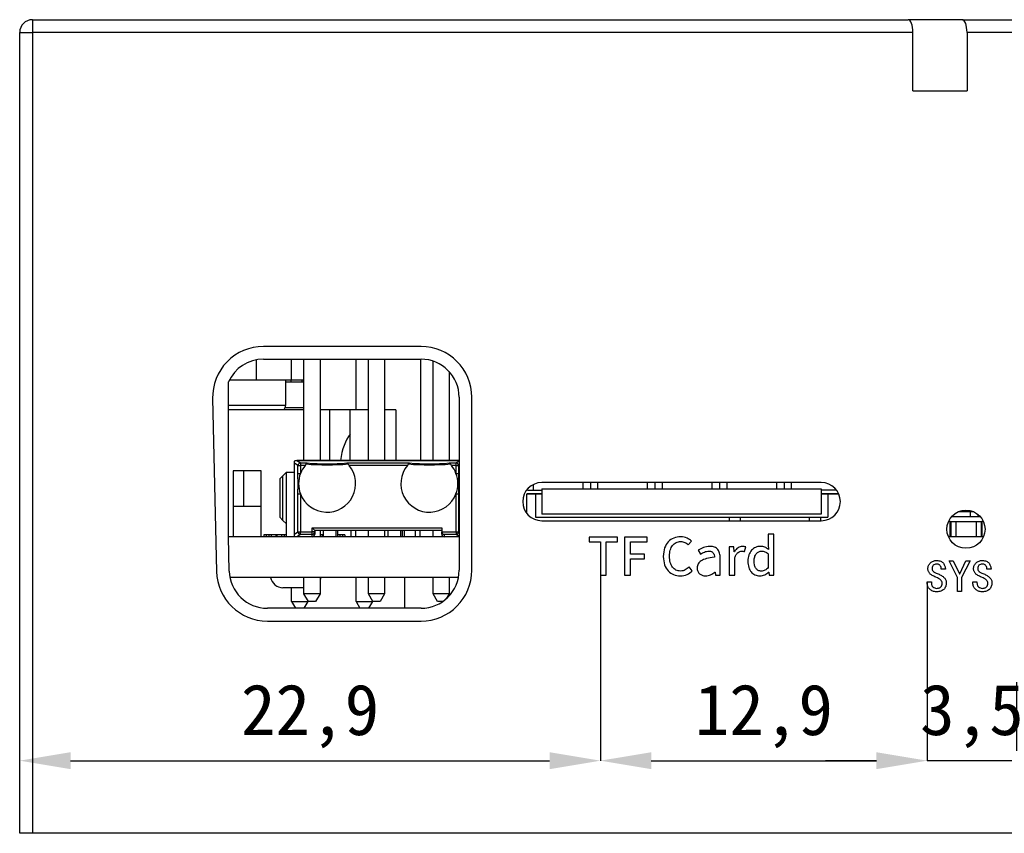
# Model space of a CAD drawing. Header units: millimetres. Extents: x 0 to 420, y 0 to 297.
# Tile 10 of 15: x 180 to 219, y 148 to 180. Entities that reach past the tile are written whole.
import ezdxf

# ---------------------------------------------------------------- set-up
doc = ezdxf.new("R2010")
doc.units = ezdxf.units.MM
doc.header["$PDSIZE"] = -1
doc.styles.add('黑体高度2mm', font='simhei.ttf', dxfattribs={"height": 2})
doc.dimstyles.new('红色高度2mm', dxfattribs={"dimtxt": 2, "dimasz": 2, "dimexe": 0, "dimexo": 0, "dimtad": 1, "dimdec": 1, "dimtxsty": '黑体高度2mm', "dimcen": 2.5, "dimclrd": 1, "dimclre": 1, "dimclrt": 1, "dimadec": 0, "dimazin": 0, "dimtfac": 1, "dimtdec": 1, "dimtmove": 0, "dimatfit": 3, "dimfxl": 1, "dimarcsym": 0})

# ---------------------------------------------------------------- blocks, each defined once
blk = doc.blocks.new('*D12')
at = {"color": 1, "lineweight": -2, "transparency": 16777216}
for p, q in [((203.045, 158.351), (203.045, 151.061)), ((180.194, 148.205), (180.194, 151.061)), ((182.194, 151.061), (201.045, 151.061))]:
    blk.add_line(p, q, dxfattribs=at)
at = {"color": 1, "transparency": 16777216}
for points in [[(182.194, 151.394), (182.194, 150.727), (180.194, 151.061)], [(201.045, 151.394), (201.045, 150.727), (203.045, 151.061)]]:
    blk.add_solid(points, dxfattribs=at)
at = {"layer": 'Defpoints', "color": 0, "transparency": 16777216}
for p in [(203.045, 158.351), (203.045, 151.061), (180.194, 148.205)]:
    blk.add_point(p, dxfattribs=at)
at = {"color": 1, "transparency": 16777216, "insert": (191.62, 152.809), "char_height": 2, "attachment_point": 5, "style": '黑体高度2mm'}
blk.add_mtext('22,9', dxfattribs=at)
blk = doc.blocks.new('*D13')
at = {"color": 1, "lineweight": -2, "transparency": 16777216}
for p, q in [((215.903, 158.099), (215.903, 151.061)), ((205.045, 151.061), (213.903, 151.061))]:
    blk.add_line(p, q, dxfattribs=at)
at = {"color": 1, "transparency": 16777216}
for points in [[(205.045, 151.394), (205.045, 150.727), (203.045, 151.061)], [(213.903, 151.394), (213.903, 150.727), (215.903, 151.061)]]:
    blk.add_solid(points, dxfattribs=at)
at = {"layer": 'Defpoints', "color": 0, "transparency": 16777216}
for p in [(215.903, 158.099), (203.045, 151.061), (215.903, 151.061)]:
    blk.add_point(p, dxfattribs=at)
at = {"color": 1, "transparency": 16777216, "insert": (209.474, 152.809), "char_height": 2, "attachment_point": 5, "style": '黑体高度2mm'}
blk.add_mtext('12,9', dxfattribs=at)
blk = doc.blocks.new('*D14')
at = {"color": 1, "lineweight": -2, "transparency": 16777216}
for p, q in [((219.421, 157.655), (219.421, 151.061)), ((213.903, 151.061), (211.903, 151.061)), ((219.421, 151.061), (215.903, 151.061)), ((221.421, 151.061), (223.421, 151.061))]:
    blk.add_line(p, q, dxfattribs=at)
at = {"color": 1, "transparency": 16777216}
for points in [[(213.903, 151.394), (213.903, 150.727), (215.903, 151.061)], [(221.421, 151.394), (221.421, 150.727), (219.421, 151.061)]]:
    blk.add_solid(points, dxfattribs=at)
at = {"layer": 'Defpoints', "color": 0, "transparency": 16777216}
for p in [(219.421, 157.655), (215.903, 151.061), (215.903, 151.061)]:
    blk.add_point(p, dxfattribs=at)
at = {"color": 1, "transparency": 16777216, "insert": (217.662, 152.809), "char_height": 2, "attachment_point": 5, "style": '黑体高度2mm'}
blk.add_mtext('3,5', dxfattribs=at)

msp = doc.modelspace()

# ---------------------------------------------------------------- linework, layer by layer
at = {"color": 7, "linetype": 'Continuous', "lineweight": 25}
for p, q in [((180.694, 180.205), (180.694, 179.705)), ((180.694, 180.205), (215.158, 180.205)), ((217.287, 180.205), (215.158, 180.205)), ((217.287, 180.205), (219.803, 180.205)), ((180.194, 148.205), (180.194, 179.705)), ((180.194, 179.705), (180.694, 179.705)), ((180.694, 179.705), (180.694, 148.205)), ((215.34, 179.705), (180.694, 179.705)), ((215.34, 177.405), (215.34, 179.705)), ((217.469, 179.705), (217.469, 177.405)), ((219.985, 179.705), (217.469, 179.705)), ((215.34, 177.405), (217.469, 177.405)), ((195.986, 167.353), (189.783, 167.353)), ((189.494, 166.825), (189.494, 166.045)), ((189.783, 166.853), (195.986, 166.853)), ((190.894, 166.045), (190.894, 166.853)), ((191.379, 162.865), (191.379, 166.853)), ((192.014, 166.853), (192.014, 162.865)), ((193.434, 164.865), (193.434, 166.853)), ((193.919, 162.865), (193.919, 166.853)), ((194.554, 166.853), (194.554, 162.865)), ((195.974, 162.865), (195.974, 166.853)), ((196.459, 162.865), (196.459, 166.776)), ((197.094, 166.363), (197.094, 162.865)), ((188.41, 159.865), (188.41, 165.956)), ((188.452, 166.045), (190.669, 166.045)), ((190.669, 165.125), (190.669, 166.045)), ((190.669, 166.045), (190.869, 166.045)), ((191.379, 165.945), (190.669, 165.945)), ((191.379, 165.943), (190.669, 165.943)), ((190.869, 166.045), (191.294, 166.045)), ((191.294, 166.045), (191.379, 166.045)), ((187.783, 165.306), (187.941, 158.506)), ((197.486, 165.353), (197.486, 158.553)), ((197.986, 158.553), (197.986, 165.353)), ((191.379, 164.865), (188.41, 164.865)), ((192.394, 164.865), (192.014, 164.865)), ((192.394, 162.865), (192.394, 164.865)), ((193.194, 164.865), (192.394, 164.865)), ((193.194, 162.865), (193.194, 164.865)), ((193.919, 164.865), (193.194, 164.865)), ((194.994, 164.865), (194.554, 164.865)), ((194.994, 164.865), (194.994, 162.865)), ((191.002, 162.765), (191.002, 162.837)), ((191.143, 162.67), (191.002, 162.765)), ((191.002, 159.964), (191.002, 162.765)), ((191.033, 162.865), (191.095, 162.865)), ((191.095, 162.865), (197.486, 162.865)), ((191.102, 162.864), (191.243, 162.77)), ((191.243, 162.77), (191.508, 162.77)), ((191.243, 162.77), (191.243, 162.67)), ((193.072, 162.77), (195.532, 162.77)), ((197.097, 162.77), (197.362, 162.77)), ((197.362, 162.67), (197.362, 162.77)), ((189.694, 162.465), (188.594, 162.465)), ((188.594, 162.465), (188.594, 159.865)), ((188.994, 162.465), (188.994, 161.065)), ((189.694, 159.865), (189.694, 162.465)), ((190.691, 162.405), (190.554, 162.267)), ((190.691, 160.373), (190.691, 162.405)), ((190.691, 162.405), (191.002, 162.405)), ((191.143, 162.67), (191.243, 162.67)), ((191.143, 162.361), (191.143, 162.67)), ((191.143, 162.361), (191.243, 162.361)), ((191.243, 162.67), (191.243, 162.361)), ((191.423, 162.67), (191.243, 162.67)), ((195.448, 162.67), (193.157, 162.67)), ((197.362, 162.67), (197.181, 162.67)), ((197.362, 162.361), (197.362, 162.67)), ((197.362, 162.67), (197.461, 162.67)), ((197.362, 162.361), (197.461, 162.361)), ((197.461, 162.67), (197.461, 162.361)), ((190.554, 162.267), (190.427, 162.14)), ((190.427, 162.14), (190.427, 160.637)), ((190.554, 160.51), (190.554, 162.267)), ((211.736, 162), (200.736, 162)), ((202.349, 162), (202.349, 161.75)), ((202.649, 162), (202.649, 161.75)), ((202.949, 161.75), (202.949, 162)), ((204.889, 162), (204.889, 161.75)), ((205.189, 162), (205.189, 161.75)), ((205.489, 161.75), (205.489, 162)), ((207.429, 162), (207.429, 161.75)), ((207.729, 162), (207.729, 161.75)), ((208.029, 161.75), (208.029, 162)), ((209.969, 162), (209.969, 161.75)), ((210.269, 162), (210.269, 161.75)), ((210.569, 161.75), (210.569, 162)), ((200.736, 161.555), (200.156, 161.555)), ((200.186, 161.705), (200.736, 161.705)), ((200.409, 161.705), (200.409, 161.925)), ((200.736, 161.75), (200.736, 160.75)), ((200.736, 161.75), (211.736, 161.75)), ((211.736, 161.75), (211.736, 160.75)), ((212.332, 161.705), (211.736, 161.705)), ((212.421, 161.555), (211.736, 161.555)), ((191.143, 161.553), (191.243, 161.553)), ((191.143, 160.059), (191.143, 161.553)), ((191.243, 161.553), (191.243, 160.059)), ((197.362, 161.553), (197.461, 161.553)), ((197.362, 160.059), (197.362, 161.553)), ((197.461, 161.553), (197.461, 160.059)), ((200.136, 161.535), (200.136, 160.8)), ((200.146, 160.787), (200.146, 161.545)), ((200.486, 161.545), (200.146, 161.545)), ((200.486, 161.545), (200.486, 160.645)), ((200.736, 161.545), (200.486, 161.545)), ((211.986, 161.545), (211.736, 161.545)), ((211.986, 161.545), (211.986, 160.645)), ((212.426, 161.545), (211.986, 161.545)), ((188.594, 161.065), (189.694, 161.065)), ((217.158, 160.865), (217.696, 160.865)), ((217.589, 160.865), (217.589, 160.665)), ((190.427, 160.637), (190.554, 160.51)), ((190.554, 160.51), (190.691, 160.373)), ((200.486, 160.645), (208.125, 160.645)), ((211.736, 160.75), (200.736, 160.75)), ((200.736, 160.5), (211.736, 160.5)), ((208.125, 160.645), (208.56, 160.645)), ((208.56, 160.645), (211.272, 160.645)), ((211.272, 160.645), (211.707, 160.645)), ((211.707, 160.645), (211.986, 160.645)), ((216.802, 160.465), (216.739, 160.465)), ((216.802, 159.865), (216.802, 160.465)), ((216.802, 160.465), (216.827, 160.465)), ((216.827, 160.465), (216.827, 159.865)), ((216.827, 160.465), (217.027, 160.465)), ((216.868, 160.665), (217.986, 160.665)), ((217.027, 160.465), (217.027, 159.865)), ((217.027, 160.465), (217.827, 160.465)), ((217.827, 160.465), (217.827, 159.865)), ((217.827, 160.465), (218.027, 160.465)), ((217.889, 160.755), (217.889, 160.665)), ((218.027, 160.465), (218.052, 160.465)), ((218.027, 160.465), (218.027, 159.865)), ((218.052, 160.465), (218.052, 159.865)), ((218.114, 160.465), (218.052, 160.465)), ((190.691, 159.865), (190.691, 160.373)), ((191.002, 159.964), (191.143, 160.059)), ((191.143, 160.059), (191.243, 160.059)), ((191.243, 159.959), (191.243, 160.059)), ((191.243, 160.059), (191.702, 160.059)), ((191.702, 160.215), (196.802, 160.215)), ((191.702, 160.059), (191.702, 160.215)), ((191.802, 160.115), (191.702, 160.215)), ((191.702, 159.959), (191.702, 160.059)), ((191.802, 160.059), (191.702, 160.059)), ((196.802, 160.115), (191.802, 160.115)), ((191.802, 160.115), (191.802, 160.059)), ((191.802, 160.059), (191.802, 159.965)), ((192.014, 160.115), (192.014, 159.865)), ((192.147, 159.865), (192.147, 160.115)), ((192.647, 159.865), (192.647, 160.115)), ((192.703, 160.115), (192.703, 159.865)), ((193.231, 159.865), (193.231, 160.115)), ((193.417, 159.865), (193.417, 160.115)), ((193.917, 159.865), (193.917, 160.115)), ((193.919, 159.865), (193.919, 160.115)), ((194.554, 160.115), (194.554, 159.865)), ((194.687, 159.865), (194.687, 160.115)), ((195.187, 159.865), (195.187, 160.115)), ((195.243, 160.115), (195.243, 159.865)), ((195.329, 159.865), (195.329, 160.115)), ((195.771, 159.865), (195.771, 160.115)), ((195.957, 159.865), (195.957, 160.115)), ((196.457, 159.865), (196.457, 160.115)), ((196.459, 159.865), (196.459, 160.115)), ((196.802, 160.215), (196.802, 160.066)), ((196.802, 159.965), (196.802, 160.066)), ((196.802, 160.059), (197.362, 160.059)), ((197.362, 160.059), (197.461, 160.059)), ((197.362, 160.059), (197.362, 159.959)), ((188.441, 158.518), (188.41, 159.865)), ((197.486, 159.865), (188.41, 159.865)), ((189.794, 159.94), (189.794, 159.865)), ((189.894, 159.94), (189.794, 159.94)), ((189.994, 159.94), (189.894, 159.94)), ((190.094, 159.94), (189.994, 159.94)), ((190.094, 159.94), (190.094, 159.865)), ((190.274, 159.94), (190.094, 159.94)), ((190.314, 159.94), (190.274, 159.94)), ((190.494, 159.94), (190.314, 159.94)), ((190.494, 159.94), (190.494, 159.865)), ((190.594, 159.94), (190.494, 159.94)), ((190.691, 159.94), (190.594, 159.94)), ((191.002, 159.892), (191.002, 159.964)), ((191.243, 159.959), (191.102, 159.865)), ((191.702, 159.959), (191.243, 159.959)), ((191.702, 159.865), (191.702, 159.959)), ((192.094, 159.94), (192.014, 159.94)), ((192.147, 159.94), (192.094, 159.94)), ((192.794, 159.94), (192.703, 159.94)), ((192.894, 159.94), (192.794, 159.94)), ((192.994, 159.94), (192.894, 159.94)), ((192.994, 159.94), (192.994, 159.865)), ((196.902, 159.959), (196.902, 159.865)), ((197.362, 159.959), (196.902, 159.959)), ((218.114, 159.865), (216.739, 159.865)), ((197.458, 158.265), (188.468, 158.265)), ((191.379, 157.629), (191.379, 158.265)), ((192.014, 158.265), (192.014, 157.629)), ((193.434, 157.324), (193.434, 158.265)), ((193.919, 157.629), (193.919, 158.265)), ((194.554, 158.265), (194.554, 157.629)), ((195.336, 158.265), (195.336, 157.053)), ((196.459, 157.629), (196.459, 158.265)), ((197.094, 158.265), (197.094, 157.629)), ((191.379, 157.865), (190.554, 157.865)), ((190.894, 157.324), (190.894, 157.865)), ((190.894, 157.324), (191.544, 157.324)), ((190.894, 157.324), (191.044, 157.065)), ((192.014, 157.629), (191.379, 157.629)), ((191.555, 157.325), (191.379, 157.629)), ((191.394, 157.065), (191.544, 157.324)), ((191.544, 157.342), (191.544, 157.324)), ((191.839, 157.325), (191.555, 157.325)), ((192.014, 157.629), (191.839, 157.325)), ((193.434, 157.324), (194.084, 157.324)), ((193.434, 157.324), (193.584, 157.065)), ((194.554, 157.629), (193.919, 157.629)), ((194.095, 157.325), (193.919, 157.629)), ((193.934, 157.065), (194.084, 157.324)), ((194.084, 157.342), (194.084, 157.324)), ((194.379, 157.325), (194.095, 157.325)), ((194.554, 157.629), (194.379, 157.325)), ((197.094, 157.629), (196.459, 157.629)), ((196.635, 157.325), (196.459, 157.629)), ((196.848, 157.325), (196.635, 157.325)), ((197.094, 157.629), (196.978, 157.427)), ((195.986, 157.053), (189.94, 157.053)), ((191.394, 157.065), (191.044, 157.065)), ((193.934, 157.065), (193.584, 157.065)), ((189.94, 156.553), (195.986, 156.553)), ((180.694, 148.205), (180.194, 148.205)), ((271.294, 148.205), (180.694, 148.205))]:
    msp.add_line(p, q, dxfattribs=at)
at = {"color": 8, "linetype": 'Continuous', "lineweight": 25}
for p, q in [((190.869, 166.045), (190.869, 165.945)), ((191.294, 166.045), (191.294, 165.945)), ((188.41, 165.045), (190.663, 165.045)), ((191.379, 164.945), (190.636, 164.945)), ((197.486, 162.864), (191.102, 162.864)), ((197.362, 162.77), (197.486, 162.854)), ((197.486, 162.687), (197.461, 162.67)), ((208.125, 160.5), (208.125, 160.645)), ((208.56, 160.5), (208.56, 160.645)), ((211.272, 160.5), (211.272, 160.645)), ((211.707, 160.645), (211.707, 160.5)), ((197.461, 160.059), (197.486, 160.042)), ((189.894, 159.94), (189.894, 159.865)), ((189.994, 159.94), (189.994, 159.865)), ((190.274, 159.94), (190.274, 159.865)), ((190.314, 159.94), (190.314, 159.865)), ((190.594, 159.94), (190.594, 159.865)), ((192.094, 159.94), (192.094, 159.865)), ((192.794, 159.94), (192.794, 159.865)), ((192.894, 159.94), (192.894, 159.865)), ((197.486, 159.876), (197.362, 159.959))]:
    msp.add_line(p, q, dxfattribs=at)
at = {"color": 7, "linetype": 'Continuous', "lineweight": 25, "flags": 128}
for points in [[(200.186, 161.705), (200.147, 161.701), (200.135, 161.698)], [(192.044, 158.265), (192.016, 158.173), (192.014, 158.168)]]:
    msp.add_lwpolyline(points, dxfattribs=at)
at = {"color": 7, "linetype": 'Continuous', "flags": 128}
for points in [[(203.045, 158.351), (203.271, 158.351), (203.271, 158.351), (203.271, 159.663), (203.271, 159.663), (203.717, 159.663), (203.717, 159.663), (203.717, 159.851), (203.717, 159.851), (202.602, 159.851), (202.602, 159.851), (202.602, 159.663), (202.602, 159.663), (203.045, 159.663), (203.045, 159.663), (203.045, 158.351)], [(203.996, 158.351), (204.222, 158.351), (204.222, 158.351), (204.222, 158.997), (204.222, 158.997), (204.781, 158.997), (204.781, 158.997), (204.781, 159.185), (204.781, 159.185), (204.222, 159.185), (204.222, 159.185), (204.222, 159.663), (204.222, 159.663), (204.879, 159.663), (204.879, 159.663), (204.879, 159.851), (204.879, 159.851), (203.996, 159.851), (203.996, 159.851), (203.996, 158.351)], [(206.19, 158.332), (206.261, 158.336), (206.328, 158.345), (206.392, 158.361), (206.453, 158.383), (206.51, 158.411), (206.563, 158.445), (206.613, 158.484), (206.66, 158.53), (206.66, 158.53), (206.533, 158.681), (206.533, 158.681), (206.498, 158.646), (206.461, 158.614), (206.423, 158.587), (206.383, 158.563), (206.341, 158.545), (206.296, 158.531), (206.248, 158.523), (206.198, 158.52), (206.198, 158.52), (206.149, 158.523), (206.102, 158.53), (206.058, 158.543), (206.017, 158.56), (205.979, 158.582), (205.943, 158.608), (205.91, 158.64), (205.88, 158.676), (205.853, 158.716), (205.829, 158.76), (205.81, 158.808), (205.793, 158.86), (205.78, 158.915), (205.771, 158.974), (205.765, 159.037), (205.763, 159.104), (205.763, 159.104), (205.765, 159.17), (205.771, 159.232), (205.781, 159.291), (205.795, 159.346), (205.812, 159.397), (205.833, 159.444), (205.857, 159.488), (205.886, 159.527), (205.917, 159.563), (205.95, 159.594), (205.987, 159.62), (206.025, 159.642), (206.066, 159.659), (206.11, 159.671), (206.156, 159.679), (206.204, 159.682), (206.204, 159.682), (206.249, 159.679), (206.291, 159.672), (206.331, 159.66), (206.369, 159.644), (206.404, 159.624), (206.438, 159.601), (206.47, 159.575), (206.5, 159.545), (206.5, 159.545), (206.629, 159.697), (206.629, 159.697), (206.592, 159.731), (206.55, 159.763), (206.503, 159.791), (206.451, 159.818), (206.394, 159.84), (206.334, 159.856), (206.269, 159.866), (206.2, 159.87), (206.2, 159.87), (206.128, 159.866), (206.06, 159.857), (205.994, 159.841), (205.932, 159.819), (205.873, 159.791), (205.818, 159.756), (205.765, 159.716), (205.716, 159.669), (205.671, 159.617), (205.632, 159.559), (205.599, 159.495), (205.571, 159.426), (205.549, 159.352), (205.533, 159.272), (205.522, 159.187), (205.518, 159.096), (205.518, 159.096), (205.522, 159.005), (205.533, 158.92), (205.548, 158.84), (205.57, 158.766), (205.597, 158.698), (205.629, 158.635), (205.667, 158.578), (205.711, 158.527), (205.76, 158.481), (205.811, 158.442), (205.866, 158.408), (205.925, 158.381), (205.986, 158.36), (206.05, 158.344), (206.118, 158.335), (206.19, 158.332), (206.19, 158.332), (206.19, 158.332)], [(209.321, 158.332), (209.37, 158.335), (209.417, 158.343), (209.463, 158.356), (209.508, 158.375), (209.55, 158.397), (209.59, 158.422), (209.626, 158.45), (209.66, 158.48), (209.66, 158.48), (209.666, 158.48), (209.666, 158.48), (209.686, 158.351), (209.686, 158.351), (209.87, 158.351), (209.87, 158.351), (209.87, 159.968), (209.87, 159.968), (209.644, 159.968), (209.644, 159.968), (209.644, 159.549), (209.644, 159.549), (209.654, 159.368), (209.654, 159.368), (209.62, 159.395), (209.584, 159.418), (209.548, 159.439), (209.512, 159.457), (209.474, 159.471), (209.432, 159.481), (209.388, 159.487), (209.34, 159.489), (209.34, 159.489), (209.29, 159.486), (209.242, 159.479), (209.196, 159.467), (209.152, 159.45), (209.11, 159.428), (209.07, 159.402), (209.031, 159.371), (208.995, 159.335), (208.961, 159.295), (208.932, 159.251), (208.907, 159.204), (208.886, 159.152), (208.87, 159.097), (208.858, 159.037), (208.85, 158.974), (208.846, 158.908), (208.846, 158.908), (208.848, 158.84), (208.855, 158.777), (208.865, 158.718), (208.879, 158.662), (208.897, 158.611), (208.919, 158.564), (208.945, 158.521), (208.974, 158.482), (209.007, 158.447), (209.043, 158.417), (209.082, 158.391), (209.123, 158.37), (209.168, 158.354), (209.216, 158.342), (209.267, 158.334), (209.321, 158.332), (209.321, 158.332), (209.321, 158.332)], [(207.182, 158.332), (207.234, 158.335), (207.284, 158.343), (207.332, 158.355), (207.379, 158.372), (207.424, 158.394), (207.468, 158.417), (207.509, 158.444), (207.549, 158.473), (207.549, 158.473), (207.555, 158.473), (207.555, 158.473), (207.575, 158.351), (207.575, 158.351), (207.759, 158.351), (207.759, 158.351), (207.759, 159.02), (207.759, 159.02), (207.758, 159.075), (207.754, 159.126), (207.746, 159.174), (207.736, 159.218), (207.722, 159.26), (207.705, 159.298), (207.685, 159.334), (207.663, 159.366), (207.636, 159.394), (207.607, 159.419), (207.573, 159.44), (207.537, 159.458), (207.496, 159.471), (207.453, 159.481), (207.405, 159.487), (207.355, 159.489), (207.355, 159.489), (207.287, 159.486), (207.221, 159.477), (207.158, 159.463), (207.098, 159.445), (207.042, 159.423), (206.989, 159.399), (206.94, 159.373), (206.894, 159.346), (206.894, 159.346), (206.981, 159.188), (206.981, 159.188), (207.018, 159.211), (207.056, 159.232), (207.096, 159.251), (207.137, 159.268), (207.18, 159.282), (207.223, 159.292), (207.267, 159.299), (207.313, 159.302), (207.313, 159.302), (207.343, 159.3), (207.371, 159.296), (207.396, 159.29), (207.419, 159.282), (207.439, 159.272), (207.457, 159.259), (207.473, 159.245), (207.486, 159.229), (207.507, 159.192), (207.522, 159.152), (207.531, 159.107), (207.534, 159.059), (207.534, 159.059), (207.447, 159.049), (207.367, 159.037), (207.292, 159.023), (207.224, 159.007), (207.162, 158.989), (207.105, 158.969), (207.055, 158.947), (207.011, 158.923), (206.973, 158.897), (206.939, 158.869), (206.911, 158.838), (206.888, 158.805), (206.871, 158.769), (206.858, 158.73), (206.851, 158.69), (206.849, 158.646), (206.849, 158.646), (206.851, 158.61), (206.856, 158.575), (206.863, 158.543), (206.873, 158.513), (206.886, 158.485), (206.902, 158.46), (206.921, 158.436), (206.942, 158.414), (206.965, 158.395), (206.991, 158.379), (207.018, 158.364), (207.047, 158.353), (207.078, 158.344), (207.111, 158.337), (207.146, 158.333), (207.182, 158.332), (207.182, 158.332), (207.182, 158.332)], [(208.104, 158.351), (208.33, 158.351), (208.33, 158.351), (208.33, 159.047), (208.33, 159.047), (208.344, 159.081), (208.359, 159.112), (208.374, 159.141), (208.39, 159.167), (208.407, 159.191), (208.424, 159.212), (208.442, 159.23), (208.46, 159.246), (208.497, 159.271), (208.533, 159.289), (208.569, 159.299), (208.605, 159.302), (208.605, 159.302), (208.637, 159.3), (208.664, 159.297), (208.69, 159.291), (208.718, 159.283), (208.718, 159.283), (208.761, 159.47), (208.761, 159.47), (208.735, 159.478), (208.706, 159.484), (208.672, 159.488), (208.634, 159.489), (208.634, 159.489), (208.588, 159.486), (208.544, 159.475), (208.501, 159.459), (208.459, 159.435), (208.418, 159.405), (208.381, 159.369), (208.346, 159.328), (208.314, 159.281), (208.314, 159.281), (208.308, 159.281), (208.308, 159.281), (208.29, 159.47), (208.29, 159.47), (208.104, 159.47), (208.104, 159.47), (208.104, 158.351)], [(209.378, 158.52), (209.345, 158.521), (209.313, 158.526), (209.283, 158.534), (209.256, 158.545), (209.231, 158.56), (209.207, 158.577), (209.185, 158.597), (209.166, 158.621), (209.148, 158.648), (209.133, 158.677), (209.12, 158.709), (209.11, 158.744), (209.102, 158.782), (209.096, 158.823), (209.092, 158.866), (209.091, 158.913), (209.091, 158.913), (209.093, 158.957), (209.097, 158.999), (209.104, 159.038), (209.114, 159.075), (209.126, 159.11), (209.14, 159.141), (209.157, 159.171), (209.177, 159.198), (209.198, 159.222), (209.221, 159.243), (209.246, 159.26), (209.271, 159.275), (209.298, 159.286), (209.326, 159.295), (209.356, 159.3), (209.387, 159.302), (209.387, 159.302), (209.419, 159.3), (209.452, 159.297), (209.484, 159.289), (209.516, 159.279), (209.548, 159.266), (209.58, 159.248), (209.612, 159.226), (209.644, 159.2), (209.644, 159.2), (209.644, 158.655), (209.644, 158.655), (209.613, 158.623), (209.581, 158.595), (209.549, 158.572), (209.516, 158.553), (209.483, 158.538), (209.448, 158.527), (209.414, 158.521), (209.378, 158.52), (209.378, 158.52), (209.378, 158.52)], [(216.654, 158.057), (216.653, 158.017), (216.648, 157.98), (216.64, 157.945), (216.629, 157.912), (216.614, 157.881), (216.597, 157.852), (216.577, 157.825), (216.553, 157.8), (216.526, 157.778), (216.497, 157.759), (216.466, 157.743), (216.432, 157.729), (216.396, 157.719), (216.358, 157.712), (216.318, 157.707), (216.275, 157.706), (216.275, 157.706), (216.233, 157.707), (216.192, 157.712), (216.155, 157.719), (216.119, 157.73), (216.086, 157.744), (216.056, 157.761), (216.027, 157.781), (216.002, 157.804), (215.978, 157.829), (215.959, 157.856), (215.942, 157.884), (215.928, 157.914), (215.917, 157.946), (215.91, 157.979), (215.905, 158.013), (215.903, 158.049), (215.903, 158.049), (215.903, 158.099), (215.903, 158.099), (216.065, 158.099), (216.065, 158.099), (216.065, 158.057), (216.065, 158.057), (216.066, 158.031), (216.069, 158.007), (216.074, 157.985), (216.081, 157.963), (216.089, 157.944), (216.1, 157.926), (216.113, 157.91), (216.128, 157.895), (216.161, 157.87), (216.196, 157.853), (216.234, 157.842), (216.275, 157.839), (216.275, 157.839), (216.302, 157.84), (216.328, 157.843), (216.351, 157.847), (216.373, 157.854), (216.393, 157.862), (216.41, 157.872), (216.426, 157.885), (216.44, 157.899), (216.463, 157.93), (216.48, 157.964), (216.489, 158.002), (216.493, 158.042), (216.493, 158.042), (216.492, 158.06), (216.489, 158.077), (216.484, 158.094), (216.477, 158.11), (216.468, 158.126), (216.457, 158.142), (216.444, 158.157), (216.43, 158.172), (216.395, 158.202), (216.352, 158.229), (216.303, 158.256), (216.247, 158.281), (216.247, 158.281), (216.207, 158.297), (216.169, 158.314), (216.134, 158.33), (216.102, 158.348), (216.074, 158.366), (216.048, 158.384), (216.025, 158.402), (216.005, 158.421), (215.988, 158.441), (215.973, 158.462), (215.96, 158.483), (215.95, 158.506), (215.942, 158.529), (215.936, 158.553), (215.932, 158.578), (215.931, 158.604), (215.931, 158.604), (215.933, 158.64), (215.938, 158.674), (215.946, 158.707), (215.957, 158.737), (215.971, 158.766), (215.989, 158.793), (216.009, 158.819), (216.033, 158.842), (216.059, 158.864), (216.087, 158.882), (216.115, 158.898), (216.145, 158.911), (216.175, 158.921), (216.207, 158.928), (216.241, 158.932), (216.275, 158.934), (216.275, 158.934), (216.319, 158.932), (216.36, 158.927), (216.398, 158.918), (216.432, 158.906), (216.464, 158.891), (216.492, 158.873), (216.517, 158.851), (216.539, 158.825), (216.558, 158.798), (216.574, 158.769), (216.588, 158.741), (216.599, 158.712), (216.608, 158.682), (216.614, 158.652), (216.618, 158.621), (216.619, 158.59), (216.619, 158.59), (216.458, 158.59), (216.458, 158.59), (216.458, 158.628), (216.451, 158.663), (216.437, 158.698), (216.416, 158.73), (216.403, 158.745), (216.388, 158.758), (216.373, 158.769), (216.356, 158.777), (216.338, 158.785), (216.318, 158.789), (216.297, 158.792), (216.275, 158.793), (216.275, 158.793), (216.235, 158.79), (216.2, 158.782), (216.169, 158.768), (216.142, 158.748), (216.12, 158.723), (216.105, 158.694), (216.096, 158.662), (216.093, 158.625), (216.093, 158.625), (216.095, 158.595), (216.102, 158.566), (216.115, 158.54), (216.132, 158.516), (216.143, 158.505), (216.159, 158.492), (216.178, 158.48), (216.201, 158.466), (216.228, 158.452), (216.258, 158.438), (216.293, 158.423), (216.331, 158.407), (216.331, 158.407), (216.369, 158.391), (216.404, 158.374), (216.437, 158.357), (216.468, 158.338), (216.497, 158.319), (216.524, 158.299), (216.548, 158.278), (216.57, 158.257), (216.59, 158.234), (216.607, 158.211), (216.621, 158.187), (216.633, 158.163), (216.642, 158.137), (216.649, 158.111), (216.653, 158.084), (216.654, 158.057)], [(217.588, 158.92), (217.258, 158.26), (217.258, 158.26), (217.258, 157.72), (217.258, 157.72), (217.096, 157.72), (217.096, 157.72), (217.096, 158.26), (217.096, 158.26), (216.767, 158.92), (216.767, 158.92), (216.928, 158.92), (216.928, 158.92), (217.174, 158.407), (217.174, 158.407), (217.181, 158.407), (217.181, 158.407), (217.426, 158.92), (217.426, 158.92), (217.588, 158.92)], [(218.451, 158.057), (218.449, 158.017), (218.444, 157.98), (218.436, 157.945), (218.425, 157.912), (218.411, 157.881), (218.394, 157.852), (218.373, 157.825), (218.349, 157.8), (218.323, 157.778), (218.293, 157.759), (218.262, 157.743), (218.229, 157.729), (218.193, 157.719), (218.155, 157.712), (218.114, 157.707), (218.072, 157.706), (218.072, 157.706), (218.029, 157.707), (217.989, 157.712), (217.951, 157.719), (217.916, 157.73), (217.883, 157.744), (217.852, 157.761), (217.824, 157.781), (217.798, 157.804), (217.775, 157.829), (217.755, 157.856), (217.738, 157.884), (217.724, 157.914), (217.714, 157.946), (217.706, 157.979), (217.701, 158.013), (217.7, 158.049), (217.7, 158.049), (217.7, 158.099), (217.7, 158.099), (217.861, 158.099), (217.861, 158.099), (217.861, 158.057), (217.861, 158.057), (217.862, 158.031), (217.865, 158.007), (217.87, 157.985), (217.877, 157.963), (217.886, 157.944), (217.897, 157.926), (217.91, 157.91), (217.924, 157.895), (217.957, 157.87), (217.993, 157.853), (218.031, 157.842), (218.072, 157.839), (218.072, 157.839), (218.099, 157.84), (218.124, 157.843), (218.148, 157.847), (218.169, 157.854), (218.189, 157.862), (218.207, 157.872), (218.223, 157.885), (218.237, 157.899), (218.26, 157.93), (218.276, 157.964), (218.286, 158.002), (218.289, 158.042), (218.289, 158.042), (218.288, 158.06), (218.285, 158.077), (218.28, 158.094), (218.273, 158.11), (218.265, 158.126), (218.254, 158.142), (218.241, 158.157), (218.226, 158.172), (218.191, 158.202), (218.149, 158.229), (218.1, 158.256), (218.044, 158.281), (218.044, 158.281), (218.003, 158.297), (217.965, 158.314), (217.931, 158.33), (217.899, 158.348), (217.87, 158.366), (217.844, 158.384), (217.821, 158.402), (217.802, 158.421), (217.784, 158.441), (217.77, 158.462), (217.757, 158.483), (217.746, 158.506), (217.738, 158.529), (217.733, 158.553), (217.729, 158.578), (217.728, 158.604), (217.728, 158.604), (217.729, 158.64), (217.734, 158.674), (217.742, 158.707), (217.753, 158.737), (217.768, 158.766), (217.785, 158.793), (217.806, 158.819), (217.83, 158.842), (217.856, 158.864), (217.883, 158.882), (217.911, 158.898), (217.941, 158.911), (217.972, 158.921), (218.004, 158.928), (218.037, 158.932), (218.072, 158.934), (218.072, 158.934), (218.116, 158.932), (218.157, 158.927), (218.194, 158.918), (218.229, 158.906), (218.26, 158.891), (218.288, 158.873), (218.313, 158.851), (218.335, 158.825), (218.354, 158.798), (218.37, 158.769), (218.384, 158.741), (218.395, 158.712), (218.404, 158.682), (218.411, 158.652), (218.414, 158.621), (218.416, 158.59), (218.416, 158.59), (218.254, 158.59), (218.254, 158.59), (218.254, 158.628), (218.247, 158.663), (218.233, 158.698), (218.212, 158.73), (218.199, 158.745), (218.185, 158.758), (218.169, 158.769), (218.152, 158.777), (218.134, 158.785), (218.115, 158.789), (218.094, 158.792), (218.072, 158.793), (218.072, 158.793), (218.032, 158.79), (217.996, 158.782), (217.965, 158.768), (217.938, 158.748), (217.917, 158.723), (217.902, 158.694), (217.892, 158.662), (217.889, 158.625), (217.889, 158.625), (217.892, 158.595), (217.899, 158.566), (217.911, 158.54), (217.928, 158.516), (217.939, 158.505), (217.955, 158.492), (217.974, 158.48), (217.997, 158.466), (218.024, 158.452), (218.055, 158.438), (218.089, 158.423), (218.128, 158.407), (218.128, 158.407), (218.165, 158.391), (218.201, 158.374), (218.234, 158.357), (218.265, 158.338), (218.293, 158.319), (218.32, 158.299), (218.344, 158.278), (218.367, 158.257), (218.386, 158.234), (218.403, 158.211), (218.418, 158.187), (218.43, 158.163), (218.439, 158.137), (218.446, 158.111), (218.449, 158.084), (218.451, 158.057)]]:
    msp.add_lwpolyline(points, dxfattribs=at)
at = {"color": 7, "linetype": 'Continuous', "lineweight": 25}
msp.add_circle((217.427, 160.165), 0.75, dxfattribs=at)
for centre, radius, start, end in [((180.694, 179.705), 0.5, 90, 180), ((189.783, 165.353), 2, 90, 181.3261), ((195.986, 165.353), 2, 0, 90), ((189.783, 165.353), 1.5, 90, 156.2862), ((195.986, 165.353), 1.5, 0, 90), ((190.169, 165.125), 0.5, 328.2117, 350.793), ((191.244, 162.669), 0.1, 90.5191, 179.6344), ((192.29, 172.804), 10.108, 265.3047, 274.6953), ((192.29, 171.696), 8.96, 264.9928, 275.0072), ((196.315, 172.804), 10.108, 265.3047, 274.6953), ((196.315, 171.696), 8.96, 264.9928, 275.0072), ((197.361, 162.669), 0.1, 0.3656, 89.4809), ((192.29, 161.957), 1.122, 158.8794, 201.1206), ((192.29, 161.957), 1.122, 201.1206, 39.4348), ((192.29, 161.957), 1.122, 140.5652, 158.8794), ((196.315, 161.957), 1.122, 140.5652, 338.8794), ((196.315, 161.957), 1.122, 21.1206, 39.4348), ((196.315, 161.957), 1.122, 338.8794, 21.1206), ((200.736, 161.25), 0.75, 90, 270), ((211.736, 161.25), 0.75, 270, 90), ((200.156, 161.535), 0.02, 90, 180), ((191.244, 160.06), 0.1, 180.3656, 269.4809), ((191.702, 160.059), 0.0999, 269.936, 359.9358), ((197.361, 160.06), 0.1, 270.5191, 359.6344), ((191.702, 159.965), 0.1, 270, 0), ((196.902, 159.965), 0.1, 180, 270), ((189.94, 158.553), 2, 181.3261, 270), ((189.94, 158.553), 1.5, 181.3261, 270), ((195.986, 158.553), 2, 270, 0), ((195.986, 158.553), 1.5, 270, 0), ((190.554, 158.365), 0.5, 191.537, 270)]:
    msp.add_arc(centre, radius, start, end, dxfattribs=at)
for centre, major_axis, ratio, start_param, end_param in [((215.158, 179.705), (0, 0.5), 0.36397, 4.712389, 6.283185), ((217.287, 179.705), (0, 0.5), 0.36397, 4.712389, 6.283185), ((193.626, 162.365), (0, 1.79), 0.473684, 0.534023, 1.2877), ((191.102, 162.765), (0.107, -0.033), 0.887307, 1.835438, 1.9023), ((196.902, 160.066), (0, -0.1), 0.997766, 4.712389, 4.779251), ((196.902, 160.059), (0.073, -0.073), 0.935278, 3.960422, 5.464356)]:
    msp.add_ellipse(centre, major_axis=major_axis, ratio=ratio, start_param=start_param, end_param=end_param, dxfattribs=at)
for points, knots in [([(190.663, 165.045), (190.665, 165.059), (190.669, 165.086), (190.669, 165.113), (190.669, 165.125)], [0, 0, 0, 0, 0.56, 1, 1, 1, 1]), ([(191.033, 162.865), (191.024, 162.858), (191.012, 162.85), (191.004, 162.839), (191.002, 162.837)], [0, 0, 0, 0, 0.787293, 1, 1, 1, 1]), ([(191.462, 162.729), (191.457, 162.72), (191.447, 162.7), (191.431, 162.68), (191.423, 162.67)], [0, 0, 0, 0, 0.487009, 1, 1, 1, 1]), ([(191.462, 162.729), (191.467, 162.738), (191.477, 162.756), (191.494, 162.766), (191.504, 162.769), (191.507, 162.77), (191.508, 162.77)], [0, 0, 0, 0, 0.3955227, 0.7895158, 0.9783473, 1, 1, 1, 1]), ([(193.117, 162.729), (193.112, 162.738), (193.102, 162.756), (193.086, 162.766), (193.076, 162.769), (193.072, 162.77), (193.072, 162.77)], [0, 0, 0, 0, 0.3955227, 0.7895158, 0.9783473, 1, 1, 1, 1]), ([(193.157, 162.67), (193.146, 162.684), (193.13, 162.704), (193.12, 162.723), (193.117, 162.729)], [0, 0, 0, 0, 0.680727, 1, 1, 1, 1]), ([(195.487, 162.729), (195.482, 162.72), (195.471, 162.7), (195.456, 162.68), (195.448, 162.67)], [0, 0, 0, 0, 0.487009, 1, 1, 1, 1]), ([(195.487, 162.729), (195.492, 162.738), (195.502, 162.756), (195.518, 162.766), (195.529, 162.769), (195.532, 162.77), (195.532, 162.77)], [0, 0, 0, 0, 0.395523, 0.789516, 0.978347, 1, 1, 1, 1]), ([(197.142, 162.729), (197.137, 162.738), (197.127, 162.756), (197.111, 162.766), (197.101, 162.769), (197.097, 162.77), (197.097, 162.77)], [0, 0, 0, 0, 0.395523, 0.789516, 0.978347, 1, 1, 1, 1]), ([(197.181, 162.67), (197.171, 162.684), (197.155, 162.704), (197.145, 162.723), (197.142, 162.729)], [0, 0, 0, 0, 0.680727, 1, 1, 1, 1]), ([(191.143, 161.553), (191.144, 161.607), (191.144, 161.74), (191.148, 161.943), (191.145, 162.141), (191.143, 162.277), (191.143, 162.343), (191.143, 162.361)], [0, 0, 0, 0, 0.19998, 0.493051, 0.755644, 0.931245, 1, 1, 1, 1]), ([(197.461, 162.361), (197.461, 162.343), (197.461, 162.277), (197.459, 162.137), (197.456, 161.939), (197.46, 161.736), (197.461, 161.607), (197.461, 161.553)], [0, 0, 0, 0, 0.068757, 0.244362, 0.521473, 0.800015, 1, 1, 1, 1]), ([(191.002, 159.892), (191.004, 159.89), (191.012, 159.879), (191.023, 159.87), (191.033, 159.865), (191.033, 159.865)], [0, 0, 0, 0, 0.197622, 0.983582, 1, 1, 1, 1])]:
    msp.add_open_spline(points, degree=3, knots=knots, dxfattribs=at)

# ---------------------------------------------------------------- dimensions: what is measured, and where the dimension line sits
at = {"color": 1}
for base, p1, p2, picture, middle in [((203.045, 151.061), (180.194, 148.205), (203.045, 158.351), '*D12', (191.62, 152.809)), ((215.903, 151.061), (203.045, 151.061), (215.903, 158.099), '*D13', (209.474, 152.809))]:
    dim = msp.add_linear_dim(base=base, p1=p1, p2=p2, dimstyle='红色高度2mm', dxfattribs=at)
    dim.commit()
    dim.dimension.update_dxf_attribs({"geometry": picture, "text_midpoint": middle})
dim = msp.add_linear_dim(base=(215.903, 151.061), p1=(219.421, 157.655), p2=(215.903, 151.061), dimstyle='红色高度2mm', dxfattribs=at)
dim.commit()
dim.dimension.update_dxf_attribs({"geometry": '*D14', "text_midpoint": (217.662, 151.061), "dimtype": 160})

doc.saveas('drawing.dxf')
